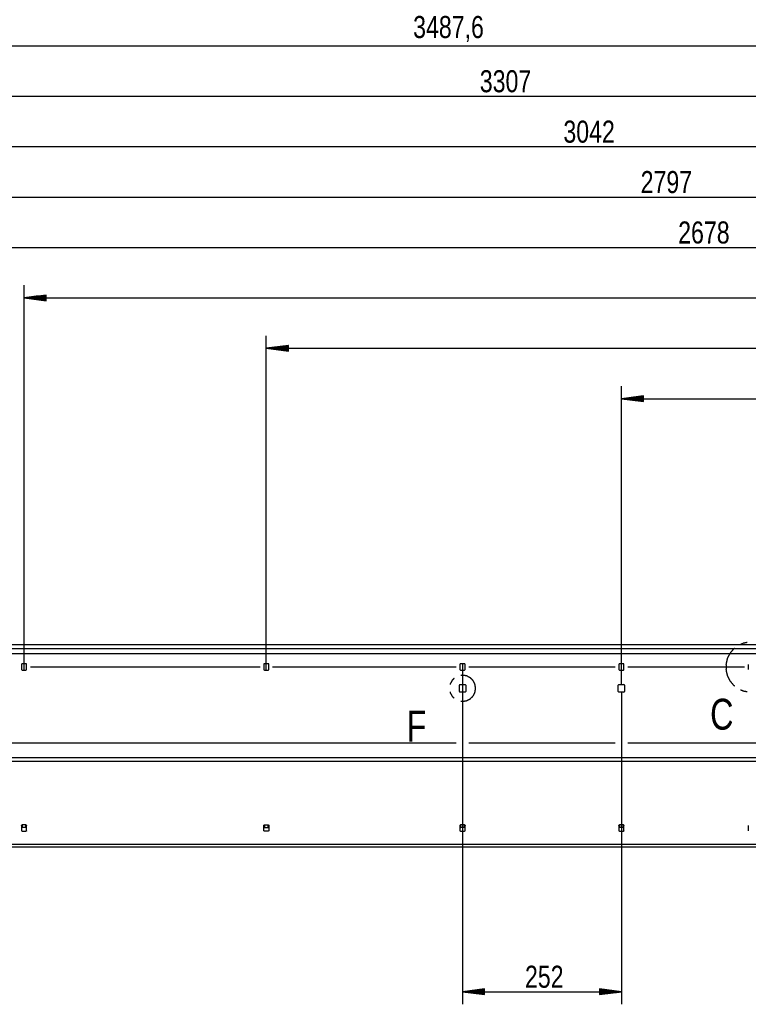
# Model space of a CAD drawing. Header units: millimetres. Extents: x -4 to 841, y -4 to 594.
# Tile 4 of 17: x 215 to 331, y 265 to 421. Entities that reach past the tile are written whole.
import ezdxf

# ---------------------------------------------------------------- set-up
doc = ezdxf.new("R2010")
doc.units = ezdxf.units.MM
doc.layers.add('1', color=7, linetype='Continuous')
doc.styles.add('SEACAD_Arial', font='arial.ttf', dxfattribs={"width": 0.75})

msp = doc.modelspace()

# ---------------------------------------------------------------- linework, layer by layer
at = {"layer": '1', "color": 7, "linetype": 'Continuous'}
for p, q in [((108.33, 416.93), (457.09, 416.93)), ((126.39, 408.93), (457.09, 408.93)), ((152.89, 400.93), (457.09, 400.93)), ((177.39, 392.93), (457.09, 392.93)), ((189.29, 384.93), (457.09, 384.93)), ((215.79, 317.88), (215.79, 378.93)), ((219.29, 377.39), (215.79, 376.93)), ((215.79, 376.93), (457.09, 376.93)), ((215.79, 376.93), (219.29, 376.47)), ((219.29, 376.93), (215.79, 376.93)), ((219.29, 376.93), (215.79, 376.93)), ((219.29, 376.98), (216.18, 376.98)), ((219.29, 376.88), (216.18, 376.88)), ((219.29, 377.03), (216.57, 377.03)), ((219.29, 376.83), (216.57, 376.83)), ((219.29, 377.08), (216.95, 377.08)), ((219.29, 376.77), (216.95, 376.77)), ((219.29, 377.13), (217.34, 377.13)), ((219.29, 376.72), (217.34, 376.72)), ((219.29, 377.18), (217.72, 377.18)), ((219.29, 376.67), (217.72, 376.67)), ((219.29, 377.23), (218.11, 377.23)), ((219.29, 376.62), (218.11, 376.62)), ((219.29, 377.28), (218.49, 377.28)), ((219.29, 376.57), (218.49, 376.57)), ((219.29, 377.33), (218.88, 377.33)), ((219.29, 376.52), (218.88, 376.52)), ((219.29, 377.38), (219.27, 377.38)), ((219.29, 377.38), (219.27, 377.38)), ((219.29, 376.47), (219.29, 377.39)), ((219.29, 376.47), (219.27, 376.47)), ((219.29, 376.47), (219.27, 376.47)), ((254.19, 317.88), (254.19, 370.93)), ((257.69, 369.39), (254.19, 368.93)), ((254.19, 368.93), (457.09, 368.93)), ((254.19, 368.93), (257.69, 368.47)), ((257.69, 368.93), (254.19, 368.93)), ((257.69, 368.93), (254.19, 368.93)), ((257.69, 368.98), (254.58, 368.98)), ((257.69, 368.88), (254.58, 368.88)), ((257.69, 369.03), (254.97, 369.03)), ((257.69, 368.83), (254.97, 368.83)), ((257.69, 369.08), (255.35, 369.08)), ((257.69, 368.77), (255.35, 368.77)), ((257.69, 369.13), (255.74, 369.13)), ((257.69, 368.72), (255.74, 368.72)), ((257.69, 369.18), (256.12, 369.18)), ((257.69, 369.23), (256.51, 369.23)), ((257.69, 369.28), (256.89, 369.28)), ((257.69, 369.33), (257.28, 369.33)), ((257.69, 369.38), (257.67, 369.38)), ((257.69, 369.38), (257.67, 369.38)), ((257.69, 368.47), (257.69, 369.39)), ((257.69, 368.67), (256.12, 368.67)), ((257.69, 368.62), (256.51, 368.62)), ((257.69, 368.57), (256.89, 368.57)), ((257.69, 368.52), (257.28, 368.52)), ((257.69, 368.47), (257.67, 368.47)), ((257.69, 368.47), (257.67, 368.47)), ((310.49, 315.58), (310.49, 362.93)), ((313.99, 361.39), (310.49, 360.93)), ((310.49, 360.93), (457.09, 360.93)), ((310.49, 360.93), (313.99, 360.47)), ((313.99, 360.93), (310.49, 360.93)), ((313.99, 360.93), (310.49, 360.93)), ((313.99, 360.98), (310.88, 360.98)), ((313.99, 360.88), (310.88, 360.88)), ((313.99, 361.03), (311.27, 361.03)), ((313.99, 361.08), (311.65, 361.08)), ((313.99, 361.13), (312.04, 361.13)), ((313.99, 361.18), (312.42, 361.18)), ((313.99, 361.23), (312.81, 361.23)), ((313.99, 361.28), (313.19, 361.28)), ((313.99, 361.33), (313.58, 361.33)), ((313.99, 361.38), (313.97, 361.38)), ((313.99, 361.38), (313.97, 361.38)), ((313.99, 360.47), (313.99, 361.39)), ((313.99, 360.83), (311.27, 360.83)), ((313.99, 360.77), (311.65, 360.77)), ((313.99, 360.72), (312.04, 360.72)), ((313.99, 360.67), (312.42, 360.67)), ((313.99, 360.62), (312.81, 360.62)), ((313.99, 360.57), (313.19, 360.57)), ((313.99, 360.52), (313.58, 360.52)), ((313.99, 360.47), (313.97, 360.47)), ((313.99, 360.47), (313.97, 360.47)), ((135.14, 321.93), (403.94, 321.93)), ((216.79, 321.93), (253.19, 321.93)), ((216.79, 321.93), (253.19, 321.93)), ((255.19, 321.93), (309.49, 321.93)), ((255.19, 321.93), (309.49, 321.93)), ((311.49, 321.93), (329.99, 321.93)), ((311.49, 321.93), (329.99, 321.93)), ((109.32, 320.53), (457.08, 320.53)), ((135.14, 321.33), (403.94, 321.33)), ((215.39, 318.78), (215.39, 317.98)), ((216.09, 318.88), (215.49, 318.88)), ((216.19, 317.98), (216.19, 318.78)), ((253.79, 318.78), (253.79, 317.98)), ((254.49, 318.88), (253.89, 318.88)), ((254.59, 317.98), (254.59, 318.78)), ((284.89, 318.78), (284.89, 317.98)), ((285.59, 318.88), (284.99, 318.88)), ((285.29, 318.88), (285.29, 264.85)), ((285.69, 317.98), (285.69, 318.78)), ((310.09, 318.78), (310.09, 317.98)), ((310.79, 318.88), (310.19, 318.88)), ((310.89, 317.98), (310.89, 318.78)), ((330.59, 318.78), (330.59, 317.98)), ((215.49, 317.88), (216.09, 317.88)), ((216.79, 318.38), (253.19, 318.38)), ((253.89, 317.88), (254.49, 317.88)), ((255.19, 318.38), (284.29, 318.38)), ((284.99, 317.88), (285.59, 317.88)), ((286.29, 318.38), (309.49, 318.38)), ((310.19, 317.88), (310.79, 317.88)), ((311.49, 318.38), (329.99, 318.38)), ((284.89, 315.58), (285.69, 315.58)), ((310.09, 315.58), (310.89, 315.58)), ((284.79, 314.48), (284.79, 315.48)), ((285.69, 314.38), (284.89, 314.38)), ((285.79, 315.48), (285.79, 314.48)), ((309.99, 314.48), (309.99, 315.48)), ((310.89, 314.38), (310.09, 314.38)), ((310.49, 314.38), (310.49, 264.85)), ((310.99, 315.48), (310.99, 314.48)), ((178.39, 306.33), (284.29, 306.33)), ((286.29, 306.33), (309.49, 306.33)), ((311.49, 306.33), (368.39, 306.33)), ((121.06, 304.01), (457.09, 304.01)), ((121.3, 303.44), (457.09, 303.44)), ((215.39, 293.24), (215.39, 292.4)), ((216.09, 293.32), (215.49, 293.32)), ((215.49, 293.32), (215.49, 292.89)), ((216.09, 292.89), (215.49, 292.89)), ((215.49, 292.33), (216.09, 292.33)), ((216.09, 292.89), (216.09, 293.32)), ((216.19, 292.4), (216.19, 293.24)), ((253.79, 292.4), (253.79, 293.24)), ((253.89, 293.32), (254.49, 293.32)), ((253.89, 293.32), (253.89, 292.89)), ((253.89, 292.89), (254.49, 292.89)), ((254.49, 292.33), (253.89, 292.33)), ((254.49, 292.89), (254.49, 293.32)), ((254.59, 293.24), (254.59, 292.4)), ((284.89, 293.24), (284.89, 292.4)), ((285.59, 293.32), (284.99, 293.32)), ((284.99, 293.32), (284.99, 292.89)), ((285.59, 292.89), (284.99, 292.89)), ((284.99, 292.33), (285.59, 292.33)), ((285.59, 292.89), (285.59, 293.32)), ((285.69, 292.4), (285.69, 293.24)), ((310.09, 293.24), (310.09, 292.4)), ((310.79, 293.32), (310.19, 293.32)), ((310.19, 293.32), (310.19, 292.89)), ((310.79, 292.89), (310.19, 292.89)), ((310.19, 292.33), (310.79, 292.33)), ((310.79, 292.89), (310.79, 293.32)), ((310.89, 292.4), (310.89, 293.24)), ((330.59, 293.24), (330.59, 292.4)), ((121.47, 290.28), (456.89, 290.28)), ((121.47, 289.85), (456.89, 289.85)), ((288.79, 267.31), (285.29, 266.85)), ((288.79, 267.16), (287.61, 267.16)), ((288.79, 267.21), (287.99, 267.21)), ((288.79, 267.26), (288.38, 267.26)), ((288.79, 267.31), (288.77, 267.31)), ((288.79, 267.31), (288.77, 267.31)), ((288.79, 266.39), (288.79, 267.31)), ((310.49, 266.85), (306.99, 267.31)), ((306.99, 267.31), (306.99, 266.39)), ((306.99, 267.31), (307.02, 267.31)), ((306.99, 267.31), (307.02, 267.31)), ((306.99, 267.26), (307.41, 267.26)), ((306.99, 267.21), (307.79, 267.21)), ((306.99, 267.16), (308.18, 267.16)), ((285.29, 266.85), (310.49, 266.85)), ((285.29, 266.85), (288.79, 266.39)), ((288.79, 266.85), (285.29, 266.85)), ((288.79, 266.85), (285.29, 266.85)), ((288.79, 266.9), (285.68, 266.9)), ((288.79, 266.8), (285.68, 266.8)), ((288.79, 266.95), (286.07, 266.95)), ((288.79, 266.75), (286.07, 266.75)), ((288.79, 267), (286.45, 267)), ((288.79, 266.7), (286.45, 266.7)), ((288.79, 267.05), (286.84, 267.05)), ((288.79, 266.65), (286.84, 266.65)), ((288.79, 267.1), (287.22, 267.1)), ((288.79, 266.6), (287.22, 266.6)), ((288.79, 266.55), (287.61, 266.55)), ((288.79, 266.5), (287.99, 266.5)), ((288.79, 266.44), (288.38, 266.44)), ((288.79, 266.39), (288.77, 266.39)), ((288.79, 266.39), (288.77, 266.39)), ((306.99, 267.1), (308.56, 267.1)), ((306.99, 267.05), (308.95, 267.05)), ((306.99, 267), (309.34, 267)), ((306.99, 266.95), (309.72, 266.95)), ((306.99, 266.9), (310.11, 266.9)), ((306.99, 266.39), (310.49, 266.85)), ((306.99, 266.85), (310.49, 266.85)), ((306.99, 266.85), (310.49, 266.85)), ((306.99, 266.8), (310.11, 266.8)), ((306.99, 266.75), (309.72, 266.75)), ((306.99, 266.7), (309.34, 266.7)), ((306.99, 266.65), (308.95, 266.65)), ((306.99, 266.6), (308.56, 266.6)), ((306.99, 266.55), (308.18, 266.55)), ((306.99, 266.5), (307.79, 266.5)), ((306.99, 266.44), (307.41, 266.44)), ((306.99, 266.39), (307.02, 266.39)), ((306.99, 266.39), (307.02, 266.39))]:
    msp.add_line(p, q, dxfattribs=at)
for centre, start, end in [((215.49, 318.78), 90, 180), ((216.09, 318.78), 0, 90), ((253.89, 318.78), 90, 180), ((254.49, 318.78), 0, 90), ((284.99, 318.78), 90, 180), ((285.59, 318.78), 0, 90), ((310.19, 318.78), 90, 180), ((310.79, 318.78), 0, 90), ((215.49, 317.98), 180, 270), ((216.09, 317.98), 270, 0), ((253.89, 317.98), 180, 270), ((254.49, 317.98), 270, 0), ((284.99, 317.98), 180, 270), ((285.59, 317.98), 270, 0), ((310.19, 317.98), 180, 270), ((310.79, 317.98), 270, 0), ((284.89, 315.48), 90, 180), ((285.69, 315.48), 0, 90), ((310.09, 315.48), 90, 180), ((310.89, 315.48), 0, 90), ((284.89, 314.48), 180, 270), ((285.69, 314.48), 270, 0), ((310.09, 314.48), 180, 270), ((310.89, 314.48), 270, 0)]:
    msp.add_arc(centre, 0.1, start, end, dxfattribs=at)
for points, knots in [([(330.43, 322.25), (329.86, 322.15), (329.36, 321.93)], [0, 0, 0.518511, 1, 1]), ([(328.41, 321.34), (328.28, 321.24), (327.68, 320.53), (327.27, 319.71), (327.06, 318.81), (327.06, 317.9), (327.27, 317), (327.68, 316.18), (328.28, 315.47), (328.41, 315.37)], [0, 0, 0.024692, 0.160496, 0.296297, 0.4321, 0.5679, 0.703703, 0.839504, 0.975308, 1, 1]), ([(283.95, 316.54), (283.61, 316.21), (283.32, 315.63), (283.31, 315.57)], [0, 0, 0.399995, 0.949999, 1, 1]), ([(287.36, 314.99), (287.26, 315.63), (286.97, 316.21), (286.51, 316.67), (285.93, 316.96), (285.29, 317.06), (285, 317.02)], [0, 0, 0.183333, 0.366667, 0.55, 0.733331, 0.916664, 1, 1]), ([(283.31, 314.41), (283.32, 314.35), (283.61, 313.77), (283.95, 313.44)], [0, 0, 0.049984, 0.599991, 1, 1]), ([(285, 312.96), (285.29, 312.92), (285.93, 313.02), (286.51, 313.31), (286.97, 313.77), (287.26, 314.35), (287.36, 314.99)], [0, 0, 0.083335, 0.266667, 0.450001, 0.633333, 0.816667, 1, 1]), ([(329.36, 314.77), (329.86, 314.56), (330.43, 314.46)], [0, 0, 0.481491, 1, 1]), ([(215.39, 293.24), (215.42, 293.29), (215.49, 293.32)], [0, 0, 0.440154, 1, 1]), ([(215.49, 292.89), (215.42, 292.87), (215.39, 292.82)], [0, 0, 0.559846, 1, 1]), ([(215.49, 292.33), (215.42, 292.35), (215.39, 292.4)], [0, 0, 0.559846, 1, 1]), ([(216.09, 293.32), (216.16, 293.29), (216.19, 293.24)], [0, 0, 0.559846, 1, 1]), ([(216.19, 292.82), (216.16, 292.87), (216.09, 292.89)], [0, 0, 0.440154, 1, 1]), ([(216.19, 292.4), (216.16, 292.35), (216.09, 292.33)], [0, 0, 0.440154, 1, 1]), ([(253.79, 293.24), (253.82, 293.29), (253.89, 293.32)], [0, 0, 0.44011, 1, 1]), ([(253.89, 292.89), (253.82, 292.87), (253.79, 292.82)], [0, 0, 0.55989, 1, 1]), ([(253.89, 292.33), (253.82, 292.35), (253.79, 292.4)], [0, 0, 0.55989, 1, 1]), ([(254.49, 293.32), (254.56, 293.29), (254.59, 293.24)], [0, 0, 0.559846, 1, 1]), ([(254.59, 292.82), (254.56, 292.87), (254.49, 292.89)], [0, 0, 0.440154, 1, 1]), ([(254.59, 292.4), (254.56, 292.35), (254.49, 292.33)], [0, 0, 0.440154, 1, 1]), ([(284.89, 293.24), (284.92, 293.29), (284.99, 293.32)], [0, 0, 0.440154, 1, 1]), ([(284.99, 292.89), (284.92, 292.87), (284.89, 292.82)], [0, 0, 0.559846, 1, 1]), ([(284.99, 292.33), (284.92, 292.35), (284.89, 292.4)], [0, 0, 0.559846, 1, 1]), ([(285.59, 293.32), (285.66, 293.29), (285.69, 293.24)], [0, 0, 0.559846, 1, 1]), ([(285.69, 292.82), (285.66, 292.87), (285.59, 292.89)], [0, 0, 0.440154, 1, 1]), ([(285.69, 292.4), (285.66, 292.35), (285.59, 292.33)], [0, 0, 0.440154, 1, 1]), ([(310.09, 293.24), (310.12, 293.29), (310.19, 293.32)], [0, 0, 0.440154, 1, 1]), ([(310.19, 292.89), (310.12, 292.87), (310.09, 292.82)], [0, 0, 0.559846, 1, 1]), ([(310.19, 292.33), (310.12, 292.35), (310.09, 292.4)], [0, 0, 0.559846, 1, 1]), ([(310.79, 293.32), (310.86, 293.29), (310.89, 293.24)], [0, 0, 0.559846, 1, 1]), ([(310.89, 292.82), (310.86, 292.87), (310.79, 292.89)], [0, 0, 0.440154, 1, 1]), ([(310.89, 292.4), (310.86, 292.35), (310.79, 292.33)], [0, 0, 0.440154, 1, 1])]:
    msp.add_open_spline(points, degree=1, knots=knots, dxfattribs=at)

# ---------------------------------------------------------------- texts
at = {"layer": '1', "attachment_point": 7, "style": 'SEACAD_Arial'}
for s, insert, char_height, width in [('{\\fArial|b0||i0||c0|p34;\\C7;\\H3.5;\\W0.75;3487,6}', (277.46, 417.51), 3.5, 10.8804), ('{\\fArial|b0||i0||c0|p34;\\C7;\\H3.5;\\W0.75;3307}', (288.03, 409.51), 3.5, 7.9131), ('{\\fArial|b0||i0||c0|p34;\\C7;\\H3.5;\\W0.75;3042}', (301.28, 401.51), 3.5, 7.9131), ('{\\fArial|b0||i0||c0|p34;\\C7;\\H3.5;\\W0.75;2797}', (313.53, 393.51), 3.5, 7.9131), ('{\\fArial|b0||i0||c0|p34;\\C7;\\H3.5;\\W0.75;2678}', (319.48, 385.51), 3.5, 7.9131), ('{\\fArial|b0||i0||c0|p34;\\C7;\\H4.9;\\W0.75;C}', (324.54, 308.36), 4.9, 3.6217), ('{\\fArial|b0||i0||c0|p34;\\C7;\\H4.9;\\W0.75;F}', (276.42, 306.53), 4.9, 3.0891), ('{\\fArial|b0||i0||c0|p34;\\C7;\\H3.5;\\W0.75;252}', (295.19, 267.43), 3.5, 5.9348)]:
    msp.add_mtext(s, dxfattribs=dict(at, insert=insert, char_height=char_height, width=width))

doc.saveas('drawing.dxf')
